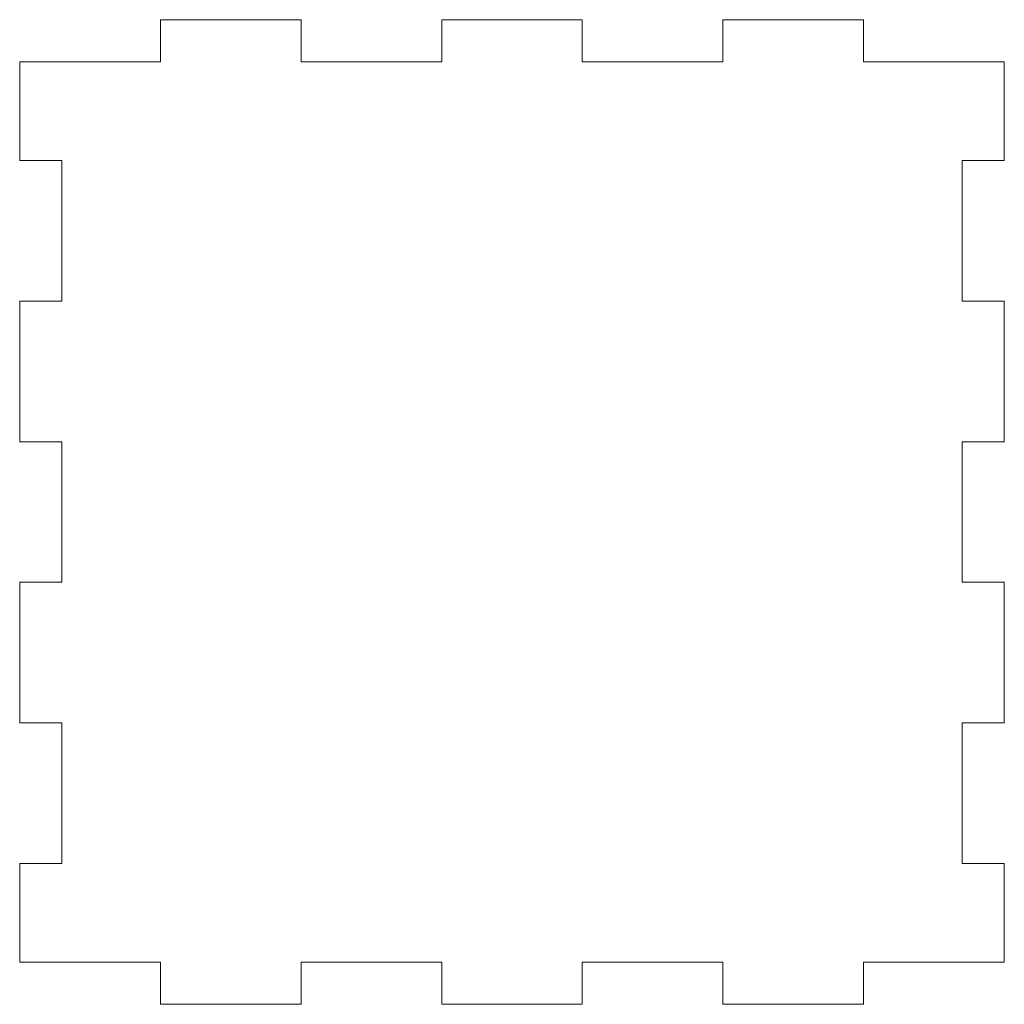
# Model space of a CAD drawing. Header units: millimetres. Extents: x 341.2 to 411.2, y 238.6 to 308.6.
import ezdxf

# ---------------------------------------------------------------- set-up
doc = ezdxf.new("R2010")
doc.units = ezdxf.units.MM

msp = doc.modelspace()

# ---------------------------------------------------------------- linework, layer by layer
at = {"color": 7, "linetype": 'Continuous', "lineweight": 15}
for p, q in [((351.236, 305.578), (351.236, 308.578)), ((351.236, 308.578), (361.236, 308.578)), ((361.236, 308.578), (361.236, 305.578)), ((371.236, 305.578), (371.236, 308.578)), ((371.236, 308.578), (381.236, 308.578)), ((381.236, 308.578), (381.236, 305.578)), ((391.236, 305.578), (391.236, 308.578)), ((391.236, 308.578), (401.236, 308.578)), ((401.236, 308.578), (401.236, 305.578)), ((341.236, 305.578), (351.236, 305.578)), ((341.236, 298.578), (341.236, 305.578)), ((361.236, 305.578), (371.236, 305.578)), ((381.236, 305.578), (391.236, 305.578)), ((401.236, 305.578), (411.236, 305.578)), ((411.236, 305.578), (411.236, 298.578)), ((344.236, 298.578), (341.236, 298.578)), ((344.236, 288.578), (344.236, 298.578)), ((411.236, 298.578), (408.236, 298.578)), ((408.236, 298.578), (408.236, 288.578)), ((341.236, 288.578), (344.236, 288.578)), ((341.236, 278.578), (341.236, 288.578)), ((408.236, 288.578), (411.236, 288.578)), ((411.236, 288.578), (411.236, 278.578)), ((344.236, 278.578), (341.236, 278.578)), ((344.236, 268.578), (344.236, 278.578)), ((411.236, 278.578), (408.236, 278.578)), ((408.236, 278.578), (408.236, 268.578)), ((341.236, 268.578), (344.236, 268.578)), ((341.236, 258.578), (341.236, 268.578)), ((408.236, 268.578), (411.236, 268.578)), ((411.236, 268.578), (411.236, 258.578)), ((344.236, 258.578), (341.236, 258.578)), ((344.236, 248.578), (344.236, 258.578)), ((411.236, 258.578), (408.236, 258.578)), ((408.236, 258.578), (408.236, 248.578)), ((341.236, 248.578), (344.236, 248.578)), ((341.236, 241.578), (341.236, 248.578)), ((408.236, 248.578), (411.236, 248.578)), ((411.236, 248.578), (411.236, 241.578)), ((351.236, 241.578), (341.236, 241.578)), ((351.236, 238.578), (351.236, 241.578)), ((371.236, 241.578), (361.236, 241.578)), ((361.236, 241.578), (361.236, 238.578)), ((371.236, 238.578), (371.236, 241.578)), ((391.236, 241.578), (381.236, 241.578)), ((381.236, 241.578), (381.236, 238.578)), ((391.236, 238.578), (391.236, 241.578)), ((411.236, 241.578), (401.236, 241.578)), ((401.236, 241.578), (401.236, 238.578)), ((361.236, 238.578), (351.236, 238.578)), ((381.236, 238.578), (371.236, 238.578)), ((401.236, 238.578), (391.236, 238.578))]:
    msp.add_line(p, q, dxfattribs=at)

doc.saveas('drawing.dxf')
